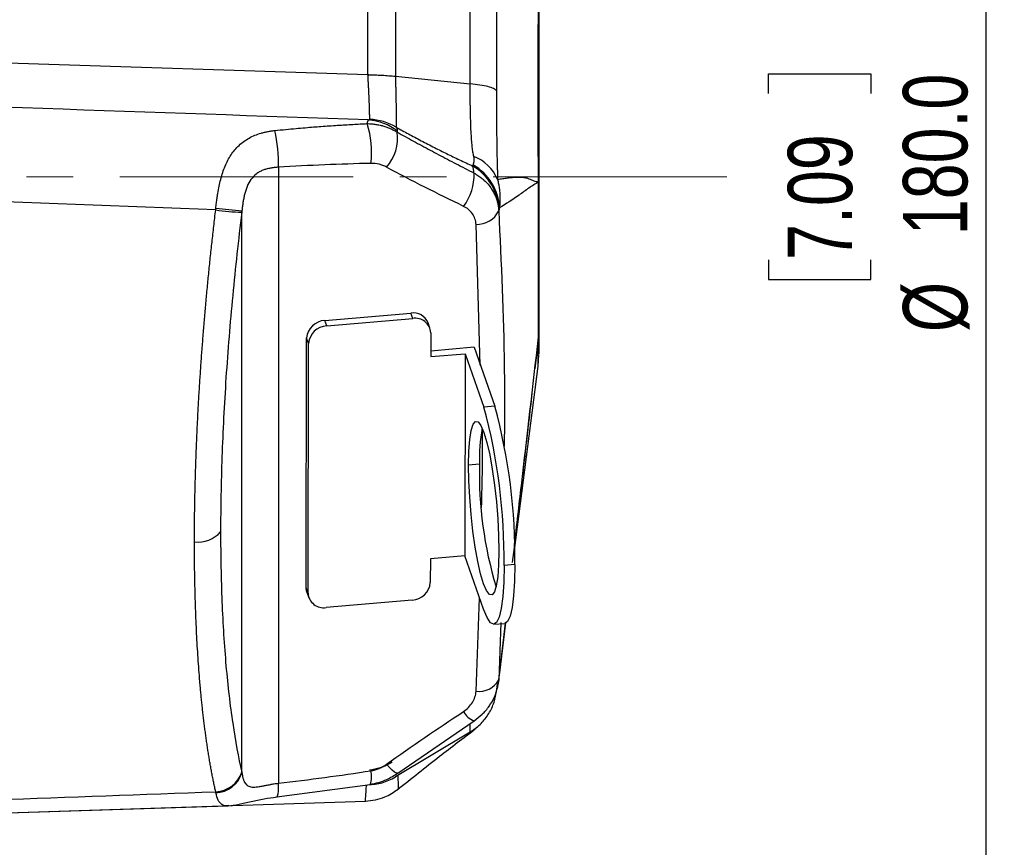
# Model space of a CAD drawing. Header units: millimetres. Extents: x 0 to 594, y 0 to 420.
# Tile 23 of 40: x 270 to 323, y 216 to 261. Entities that reach past the tile are written whole.
import ezdxf

# ---------------------------------------------------------------- set-up
doc = ezdxf.new("R2010")
doc.units = ezdxf.units.MM
doc.linetypes.add('CENTERX2', pattern=[20.32, 12.7, -2.54, 2.54, -2.54])
doc.layers.add('SLD-0', color=7, linetype='Continuous')
doc.styles.add('SLDTEXTSTYLE0', font='TXT', dxfattribs={"width": 0.75})
doc.dimstyles.new('SLDDIMSTYLE4', dxfattribs={"dimtxt": 3.5, "dimasz": 3.2, "dimexe": 0, "dimexo": 0.0625, "dimgap": 0.875, "dimtad": 1, "dimdec": 1, "dimlfac": 2, "dimrnd": 1e-09, "dimzin": 4, "dimdsep": 46, "dimtxsty": 'SLDTEXTSTYLE0', "dimsah": 1, "dimcen": 0.09, "dimadec": 0, "dimazin": 1, "dimtfac": 1, "dimtdec": 1, "dimtofl": 0, "dimtmove": 0, "dimatfit": 3, "dimfxl": 1, "dimfrac": 2, "dimtolj": 1, "dimtzin": 12, "dimarcsym": 0})

# ---------------------------------------------------------------- blocks, each defined once
blk = doc.blocks.new('_D_6')
at = {"layer": 'SLD-0', "color": 7, "transparency": 16777216}
for p, q in [((222.412, 297.815), (323.378, 297.815)), ((322.378, 297.815), (322.378, 207.815)), ((310.554, 257.341), (310.554, 258.407)), ((310.554, 258.407), (316.111, 258.407)), ((316.111, 258.407), (316.111, 257.341)), ((310.554, 248.289), (310.554, 247.223)), ((316.111, 247.223), (316.111, 248.289)), ((310.554, 247.223), (316.111, 247.223)), ((222.412, 207.815), (323.378, 207.815))]:
    blk.add_line(p, q, dxfattribs=at)
for points in [[(322.378, 297.815), (321.828, 294.615), (322.928, 294.615)], [(322.378, 207.815), (322.928, 211.015), (321.828, 211.015)]]:
    blk.add_solid(points, dxfattribs=at)
at = {"layer": 'SLD-0', "color": 7, "transparency": 16777216, "char_height": 3.5, "attachment_point": 1, "rotation": 90, "style": 'SLDTEXTSTYLE0'}
for s, insert in [('180.0', (317.866, 249.636)), ('7.09', (311.599, 248.289)), ('%%c', (317.866, 244.357))]:
    blk.add_mtext(s, dxfattribs=dict(at, insert=insert))

msp = doc.modelspace()

# ---------------------------------------------------------------- linework, layer by layer
at = {"color": 7, "linetype": 'Continuous', "lineweight": 25}
for p, q in [((288.759592, 258.375905), (288.759592, 276.184293)), ((290.25238, 275.971414), (290.25238, 258.281713)), ((228.412423, 260.331473), (288.758225, 258.377133)), ((290.252277, 258.281723), (294.316744, 257.873137)), ((283.887058, 253.328868), (283.887058, 219.801819)), ((281.906364, 220.363398), (281.906364, 250.952318)), ((294.87105, 242.564301), (294.640363, 250.220036)), ((286.410655, 244.986942), (291.088486, 245.392588)), ((291.192674, 245.097145), (291.088486, 245.392588)), ((286.514844, 244.6915), (286.410655, 244.986942)), ((286.514844, 244.6915), (291.192674, 245.097145)), ((292.134129, 244.563558), (292.02994, 244.859)), ((292.17586, 244.316377), (292.173433, 243.018884)), ((285.398794, 230.440068), (285.424228, 244.035376)), ((285.528417, 243.739934), (285.424228, 244.035376)), ((285.502983, 230.144625), (285.528417, 243.739934)), ((298.039368, 244.066956), (297.840896, 242.35891)), ((294.53126, 243.527824), (292.174003, 243.323411)), ((294.53126, 243.527824), (295.659973, 240.327199)), ((292.173433, 243.018884), (294.044565, 243.181142)), ((294.044565, 243.181142), (294.023986, 232.18082)), ((294.044565, 243.181142), (295.06909, 240.275959)), ((298.021769, 242.498225), (298.062423, 243.134532)), ((296.736048, 232.477338), (298.021823, 242.498645)), ((295.659973, 240.327199), (295.06909, 240.275959)), ((294.824855, 237.165956), (294.233971, 237.114717)), ((292.152854, 232.018562), (292.150426, 230.721069)), ((294.023986, 232.18082), (292.152854, 232.018562)), ((295.04851, 229.275637), (294.023986, 232.18082)), ((296.75235, 231.700273), (296.161466, 231.649034)), ((285.502983, 230.144625), (285.398794, 230.440068)), ((285.440525, 230.192887), (285.544714, 229.897445)), ((294.640367, 224.806757), (294.833813, 229.884441)), ((291.164, 229.769502), (286.486169, 229.363857)), ((295.607391, 228.44954), (296.198275, 228.500779)), ((295.98306, 228.54007), (295.873, 225.425256)), ((295.915556, 225.716626), (296.238933, 228.510714)), ((295.93607, 225.808384), (296.250769, 228.529736)), ((295.936074, 225.808423), (296.250769, 228.529735)), ((295.882815, 225.435662), (295.915556, 225.716626)), ((295.900893, 225.586775), (295.938607, 225.830219)), ((295.747493, 224.772563), (295.804542, 225.217203)), ((295.766881, 224.923669), (295.840605, 225.185103)), ((295.873, 225.425256), (295.792764, 225.000173)), ((295.797326, 225.036773), (295.8404, 225.184267)), ((295.817974, 225.03742), (295.840608, 225.185125)), ((295.82046, 225.200251), (295.870431, 225.377326)), ((295.840605, 225.185103), (295.86468, 225.352996)), ((295.840608, 225.185125), (295.864677, 225.35298)), ((290.383959, 220.353991), (294.530449, 223.196584)), ((294.588116, 222.754374), (294.749828, 222.914261)), ((294.316884, 222.581712), (290.25238, 220.139445)), ((283.793471, 219.050051), (288.887142, 219.734476)), ((228.412423, 216.839562), (288.620383, 218.819724)), ((228.412423, 216.839562), (281.141704, 218.57376)), ((281.186123, 218.579788), (281.141687, 218.573889))]:
    msp.add_line(p, q, dxfattribs=at)
at = {"color": 7, "linetype": 'Continuous', "lineweight": 25, "flags": 128}
for points in [[(298.039438, 252.513928), (298.044822, 252.515684), (298.04949, 252.517442), (298.05344, 252.519201), (298.056673, 252.520962), (298.059188, 252.522724), (298.060985, 252.524486), (298.062063, 252.526249), (298.062423, 252.528012)], [(294.233971, 237.114717), (294.251322, 237.872434), (294.299703, 238.511149), (294.377256, 239.006317), (294.481, 239.338908), (294.606949, 239.496142), (294.750263, 239.471975), (294.905433, 239.267337), (295.066497, 238.890092), (295.227265, 238.354736), (295.381559, 237.681845), (295.52345, 236.897275), (295.647485, 236.031178), (295.748896, 235.116838), (295.823788, 234.189391), (295.869281, 233.28448), (295.883629, 232.43688)], [(295.883629, 232.43688), (295.866278, 231.679162), (295.817897, 231.040447), (295.740344, 230.545279), (295.636599, 230.212688), (295.51065, 230.055454), (295.367337, 230.079621), (295.212167, 230.284259), (295.051103, 230.661504), (294.890335, 231.19686), (294.73604, 231.869752), (294.59415, 232.654321), (294.470115, 233.520418), (294.368704, 234.434759), (294.293812, 235.362205), (294.248318, 236.267116), (294.233971, 237.114717)], [(296.161466, 231.649034), (296.142927, 230.741443), (296.091448, 229.956435), (296.008592, 229.31786), (295.896877, 228.845122), (295.759698, 228.552585), (295.601222, 228.449137), (295.426265, 228.537921), (295.240142, 228.81624), (295.04851, 229.275637)], [(296.75235, 231.700273), (296.733811, 230.792683), (296.682332, 230.007674), (296.599476, 229.369099), (296.487761, 228.896361), (296.350581, 228.603824), (296.198275, 228.500779)], [(285.440525, 230.192887), (285.417401, 230.272728), (285.398794, 230.440068)], [(295.840577, 225.184999), (295.856123, 225.254676), (295.88936, 225.536491)], [(290.384114, 220.354124), (290.372729, 220.347016), (290.307122, 220.351101), (290.208954, 220.404547), (290.082205, 220.505186), (289.932014, 220.648938), (289.76447, 220.829975)], [(283.785099, 219.051559), (283.814795, 219.058094), (283.846396, 219.113855), (283.870114, 219.220771), (283.8851, 219.375007), (283.890816, 219.571033), (283.887058, 219.801819)]]:
    msp.add_lwpolyline(points, dxfattribs=at)
at = {"color": 7, "linetype": 'Continuous', "lineweight": 25}
for centre, radius, start, end in [((283.86535, 254.157209), 5.091381, 353.0328079, 17.676951), ((288.569725, 252.996578), 2.91705, 52.2391478, 85.5979166), ((288.743603, 252.89375), 3.042034, 59.2240681, 87.9472903), ((276.873583, 253.630773), 7.019969, 357.5351406, 13.9944828), ((287.997587, 254.927642), 2.377346, 318.0057781, 7.4714158), ((293.657018, 251.731784), 2.347572, 23.5112789, 68.5614048), ((292.986975, 250.887782), 2.905233, 2.5398656, 59.509746), ((293.043989, 250.96981), 2.874665, 2.9221209, 59.8795228), ((291.744851, 252.895255), 2.788161, 322.5727587, 2.3524809), ((298.041618, 252.454039), 0.076844, 74.2913778, 91.6705959), ((293.028409, 252.504321), 5.011039, 0.1098437, 0.3033328), ((282.356946, 264.192059), 13.322242, 261.8756917, 268.0212321), ((284.113531, 277.316465), 26.456376, 262.1164497, 265.2144409), ((294.683254, 251.552944), 1.333598, 268.1569069, 333.1420319), ((291.224162, 244.534634), 0.868615, 21.9272274, 98.9862953), ((286.455854, 243.953022), 1.034908, 92.5031519, 175.4357896), ((291.335362, 244.267401), 0.841924, 3.3348827, 99.7575028), ((286.560043, 243.65758), 1.034908, 92.5031519, 175.4357896), ((294.260278, 244.485023), 3.802144, 353.6872476, 359.998178), ((294.414524, 244.485041), 3.647899, 353.5651502, 359.9978216), ((296.5571, 244.083162), 1.482357, 359.3736206, 359.73125), ((264.646378, 232.041089), 31.517526, 359.2872633, 15.1459719), ((265.237262, 232.092328), 31.517526, 359.2872633, 15.1459719), ((303.329582, 237.464566), 8.509968, 168.8414804, 182.0108882), ((316.269012, 236.669184), 21.449911, 178.6729322, 196.738881), ((279.489597, 234.595819), 1.67357, 264.1869865, 318.4885031), ((291.118801, 230.803423), 1.034908, 272.5031519, 355.4357896), ((286.343481, 230.193602), 0.841924, 183.3348827, 279.7575028), ((294.801571, 226.023021), 1.2269, 262.4500199, 330.8422605), ((294.895254, 224.18112), 1.049937, 206.9108627, 249.6689766), ((280.402859, 220.909705), 1.577735, 272.592738, 341.2586759), ((280.406137, 220.853517), 1.578257, 272.8558101, 341.9079411), ((287.589308, 220.162783), 1.366758, 341.7377713, 13.349723), ((288.707234, 222.710928), 3, 271, 301.0007004)]:
    msp.add_arc(centre, radius, start, end, dxfattribs=at)
for points, knots in [([(294.316744, 257.873137), (294.316739, 259.585465), (294.316734, 261.27267), (294.316723, 264.54694), (294.316718, 266.133958), (294.316708, 269.160832), (294.316702, 270.600644), (294.316692, 273.290445), (294.316687, 274.540393), (294.316681, 275.67691)], [0, 0, 0, 0, 0.25, 0.25, 0.5, 0.5, 0.75, 0.75, 1, 1, 1, 1]), ([(295.747185, 274.411233), (295.747187, 274.351372), (295.747194, 274.113013), (295.747216, 273.564532), (295.747245, 272.765598), (295.747276, 271.835722), (295.747307, 270.596431), (295.747333, 268.954617), (295.747344, 267.334445), (295.747346, 266.156028), (295.747345, 265.480557), (295.747343, 264.795513), (295.74734, 264.10127), (295.747335, 263.398214), (295.747328, 262.686729), (295.74732, 261.967202), (295.74731, 261.240028), (295.747299, 260.505602), (295.747286, 259.764346), (295.747272, 259.016582), (295.747256, 258.26301), (295.747244, 257.756812), (295.747238, 257.503457)], [0, 0, 0, 0, 0.014055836, 0.055968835, 0.125567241, 0.189201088, 0.250250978, 0.374158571, 0.500781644, 0.539006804, 0.577238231, 0.61548208, 0.653744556, 0.692031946, 0.730350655, 0.768707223, 0.807107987, 0.845559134, 0.884067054, 0.922638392, 0.961280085, 1, 1, 1, 1]), ([(298.062423, 262.330346), (298.062423, 262.291913), (298.062423, 262.151197), (298.062423, 261.694106), (298.062423, 261.361858)], [0, 0, 0, 0, 0.273126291, 1, 1, 1, 1]), ([(298.039377, 252.53085), (298.038869, 252.603585), (298.037812, 252.754767), (298.03586, 252.990774), (298.033333, 253.271991), (298.030227, 253.592772), (298.02577, 254.063829), (298.022376, 254.532123), (298.021478, 254.99332), (298.021788, 255.659659), (298.021705, 256.667864), (298.021786, 257.728402), (298.021748, 258.541828), (298.021652, 259.110807), (298.021603, 259.649164), (298.021647, 260.07117), (298.021399, 260.39363), (298.022259, 260.704861), (298.025585, 260.991039), (298.030024, 261.252416), (298.033537, 261.440428), (298.036775, 261.614432), (298.03853, 261.722528), (298.039352, 261.773171)], [0, 0, 0, 0, 0.01941144, 0.040346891, 0.062911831, 0.09433817, 0.125798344, 0.18856974, 0.219754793, 0.250887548, 0.370916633, 0.5011189, 0.563389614, 0.625579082, 0.687338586, 0.749165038, 0.780195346, 0.811378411, 0.87428035, 0.905698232, 0.937098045, 0.970530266, 1, 1, 1, 1]), ([(298.062423, 261.361858), (298.062423, 261.132049), (298.062423, 260.872006), (298.062423, 260.452035), (298.062423, 260.307049), (298.062423, 260.011523), (298.062423, 259.861399), (298.062423, 259.086162), (298.062423, 258.388648), (298.062423, 256.833158), (298.062423, 256.015798), (298.062423, 254.946884), (298.062423, 254.730707), (298.062423, 254.296068), (298.062423, 254.076952), (298.062423, 253.416402), (298.062423, 252.973852), (298.062423, 252.528012)], [0, 0, 0, 0, 0.125, 0.125, 0.1875, 0.1875, 0.25, 0.25, 0.5, 0.5, 0.75, 0.75, 0.8125, 0.8125, 0.875, 0.875, 1, 1, 1, 1]), ([(288.852565, 255.933832), (288.852852, 255.942308), (288.853427, 255.959339), (288.853854, 255.991498), (288.853976, 256.028708), (288.853765, 256.071467), (288.853233, 256.119644), (288.852382, 256.173237), (288.851215, 256.23217), (288.849731, 256.296347), (288.84793, 256.365638), (288.845811, 256.43988), (288.84337, 256.518883), (288.840604, 256.602425), (288.837509, 256.690268), (288.831367, 256.854263), (288.820426, 257.11969), (288.805905, 257.441904), (288.792531, 257.720416), (288.781822, 257.936605), (288.771573, 258.135367), (288.7643, 258.283617), (288.759658, 258.355067), (288.758225, 258.377133)], [0, 0, 0, 0, 0.034362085, 0.069042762, 0.104016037, 0.139254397, 0.174728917, 0.210409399, 0.246264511, 0.282261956, 0.318368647, 0.354550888, 0.390774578, 0.427005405, 0.463209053, 0.499351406, 0.620532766, 0.748985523, 0.810392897, 0.874369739, 0.939876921, 0.981431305, 1, 1, 1, 1]), ([(288.759592, 258.375905), (288.761505, 258.375076), (288.767204, 258.372607), (288.779683, 258.371265), (288.798126, 258.369088), (288.823051, 258.367367), (288.854257, 258.365543), (288.891816, 258.363813), (288.935681, 258.36206), (288.992215, 258.360047), (289.064892, 258.357623), (289.176273, 258.353796), (289.33519, 258.347722), (289.52552, 258.338688), (289.721082, 258.327073), (289.903812, 258.313926), (290.081882, 258.298994), (290.195479, 258.28748), (290.252277, 258.281723)], [0, 0, 0, 0, 0.003970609, 0.011827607, 0.023680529, 0.039556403, 0.059465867, 0.083414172, 0.111404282, 0.143438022, 0.191742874, 0.25092111, 0.357957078, 0.499769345, 0.62482728, 0.749885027, 0.874942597, 1, 1, 1, 1]), ([(290.252277, 258.281723), (290.253284, 258.239509), (290.255287, 258.155485), (290.258203, 258.0312), (290.261035, 257.909024), (290.26378, 257.788995), (290.266442, 257.671051), (290.269021, 257.555186), (290.271519, 257.441378), (290.273935, 257.329601), (290.276268, 257.220021), (290.278505, 257.113033), (290.280634, 257.009058), (290.282652, 256.908291), (290.284563, 256.810697), (290.286367, 256.716212), (290.288068, 256.624797), (290.289667, 256.536409), (290.291164, 256.451035), (290.29256, 256.368658), (290.293852, 256.289498), (290.295034, 256.213802), (290.296101, 256.141808), (290.297057, 256.073507), (290.297904, 256.008829), (290.298645, 255.947711), (290.299283, 255.890096), (290.299817, 255.835948), (290.300251, 255.78522), (290.300583, 255.737919), (290.300816, 255.694099), (290.300947, 255.653889), (290.30098, 255.617343), (290.300916, 255.584421), (290.300758, 255.555121), (290.300515, 255.529087), (290.300276, 255.514612), (290.300157, 255.50739)], [0, 0, 0, 0, 0.03120424, 0.062108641, 0.092759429, 0.123200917, 0.153475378, 0.183623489, 0.213682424, 0.243691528, 0.273707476, 0.303610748, 0.333247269, 0.362618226, 0.391781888, 0.420764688, 0.449607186, 0.478346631, 0.507016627, 0.535643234, 0.564258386, 0.592684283, 0.620835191, 0.648764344, 0.676493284, 0.704057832, 0.731490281, 0.75882388, 0.786076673, 0.813300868, 0.840487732, 0.867535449, 0.894353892, 0.920978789, 0.9474452, 0.973776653, 1, 1, 1, 1]), ([(288.793624, 255.905023), (276.984023, 256.315518), (256.857186, 257.015117), (236.729861, 257.711857), (228.412423, 257.999778)], [0, 0, 0, 0, 0.5867588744, 1, 1, 1, 1]), ([(294.515065, 253.916927), (294.507412, 253.953621), (294.491704, 254.028935), (294.47117, 254.1487), (294.451993, 254.277926), (294.434561, 254.417518), (294.418712, 254.567657), (294.397508, 254.806729), (294.374261, 255.166374), (294.357262, 255.56447), (294.346448, 255.901266), (294.339929, 256.142592), (294.334139, 256.397508), (294.32911, 256.665489), (294.32484, 256.946829), (294.321343, 257.242126), (294.31855, 257.551743), (294.317353, 257.764745), (294.316744, 257.873137)], [0, 0, 0, 0, 0.036932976, 0.075805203, 0.116660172, 0.159604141, 0.204483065, 0.251041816, 0.367195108, 0.501095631, 0.556692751, 0.614483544, 0.673974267, 0.735151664, 0.798165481, 0.863173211, 0.930371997, 1, 1, 1, 1]), ([(295.747238, 257.503458), (295.719512, 257.540046), (295.66723, 257.577036), (295.511839, 257.648955), (295.408716, 257.683859), (295.157748, 257.748716), (295.009989, 257.778647), (294.682838, 257.83143), (294.503588, 257.854275), (294.316747, 257.873137)], [0, 0, 0, 0, 0.25, 0.25, 0.5, 0.5, 0.75, 0.75, 1, 1, 1, 1]), ([(295.747238, 257.503457), (295.747285, 257.437598), (295.74738, 257.306042), (295.747683, 257.110273), (295.748105, 256.916202), (295.748658, 256.724142), (295.749337, 256.534295), (295.750144, 256.346889), (295.751078, 256.162134), (295.752141, 255.980229), (295.75333, 255.801371), (295.754648, 255.625753), (295.756093, 255.453556), (295.757666, 255.284965), (295.759366, 255.120137), (295.761194, 254.959221), (295.76315, 254.802362), (295.766021, 254.592014), (295.770087, 254.332127), (295.775588, 254.037276), (295.781922, 253.750646), (295.788808, 253.481753), (295.795084, 253.268459), (295.79983, 253.116102), (295.803684, 252.991454), (295.807159, 252.868892), (295.809613, 252.754968), (295.809671, 252.696006), (295.809698, 252.6683)], [0, 0, 0, 0, 0.0323993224, 0.0647183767, 0.0969389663, 0.129043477, 0.161014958, 0.1928371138, 0.2244930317, 0.2559651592, 0.2872362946, 0.3182897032, 0.3491092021, 0.3796791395, 0.4099837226, 0.4400071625, 0.4697339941, 0.4991491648, 0.5615796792, 0.6241467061, 0.6823267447, 0.7488734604, 0.8115893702, 0.8440927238, 0.8742807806, 0.9211334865, 0.9629412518, 1, 1, 1, 1]), ([(283.685193, 255.328402), (283.886904, 255.348701), (284.273418, 255.387597), (284.827677, 255.438836), (285.331189, 255.482637), (285.78404, 255.519548), (286.369207, 255.56451), (287.082678, 255.614075), (287.920479, 255.664586), (288.457884, 255.690664), (288.716335, 255.703206)], [0, 0, 0, 0, 0.120106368, 0.230144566, 0.330129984, 0.420077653, 0.500001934, 0.678935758, 0.845591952, 1, 1, 1, 1]), ([(288.716335, 255.703206), (288.719896, 255.719472), (288.726944, 255.751673), (288.738657, 255.793102), (288.751086, 255.829188), (288.764361, 255.859648), (288.778359, 255.885286), (288.788573, 255.898493), (288.793624, 255.905023)], [0, 0, 0, 0, 0.175598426, 0.347610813, 0.516040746, 0.680900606, 0.842210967, 1, 1, 1, 1]), ([(288.716335, 255.703206), (288.756645, 255.702418), (288.836935, 255.700849), (288.956359, 255.692997), (289.074099, 255.681274), (289.189852, 255.665441), (289.303362, 255.645775), (289.414393, 255.622443), (289.522732, 255.595659), (289.628194, 255.565642), (289.730617, 255.532623), (289.829868, 255.496839), (289.925839, 255.458532), (290.018443, 255.41794), (290.10763, 255.375324), (290.193321, 255.33086), (290.275647, 255.285011), (290.328586, 255.252728), (290.354733, 255.236784)], [0, 0, 0, 0, 0.069126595, 0.137686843, 0.20560144, 0.272793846, 0.339190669, 0.404722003, 0.469321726, 0.532927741, 0.595482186, 0.65693158, 0.717226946, 0.776323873, 0.834182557, 0.890767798, 0.946048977, 1, 1, 1, 1]), ([(288.793624, 255.905023), (288.802542, 255.906894), (288.819747, 255.910505), (288.838059, 255.917414), (288.850006, 255.925031), (288.851726, 255.930946), (288.852565, 255.933832)], [0, 0, 0, 0, 0.275253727, 0.531059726, 0.77114028, 1, 1, 1, 1]), ([(290.300157, 255.50739), (290.409, 255.447243), (290.629503, 255.325395), (290.964248, 255.143539), (291.307283, 254.959607), (291.658599, 254.774021), (292.018212, 254.586902), (292.479191, 254.350748), (293.051207, 254.064249), (293.743826, 253.726794), (294.217785, 253.505074), (294.461066, 253.391266)], [0, 0, 0, 0, 0.078273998, 0.15857316, 0.240899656, 0.325255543, 0.411642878, 0.500063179, 0.657617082, 0.82425592, 1, 1, 1, 1]), ([(290.300166, 255.507392), (290.30664, 255.496137), (290.319594, 255.473619), (290.334292, 255.439574), (290.345545, 255.405403), (290.35292, 255.371149), (290.356843, 255.336857), (290.356302, 255.314114), (290.356031, 255.302722)], [0, 0, 0, 0, 0.1659705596, 0.332057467, 0.4983818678, 0.6650655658, 0.8322307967, 1, 1, 1, 1]), ([(280.48477, 251.110131), (280.489529, 251.156266), (280.498976, 251.247862), (280.51463, 251.384029), (280.531248, 251.517776), (280.548934, 251.648874), (280.567657, 251.777121), (280.601999, 251.994648), (280.657366, 252.294271), (280.776125, 252.803279), (280.970668, 253.394572), (281.243791, 253.919494), (281.510671, 254.280175), (281.742213, 254.526481), (281.999714, 254.740247), (282.287356, 254.9236), (282.599796, 255.073643), (282.884189, 255.172566), (283.121983, 255.235598), (283.306957, 255.27497), (283.49426, 255.306586), (283.621709, 255.321148), (283.685193, 255.328402)], [0, 0, 0, 0, 0.02174629, 0.043174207, 0.064264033, 0.084996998, 0.105355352, 0.12532243, 0.189051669, 0.250261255, 0.378273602, 0.499510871, 0.562688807, 0.624598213, 0.68772436, 0.749493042, 0.812881, 0.874660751, 0.906616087, 0.938068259, 0.969150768, 1, 1, 1, 1]), ([(290.35475, 255.236772), (290.500334, 255.155707), (290.793198, 254.992633), (291.23805, 254.74942), (291.689804, 254.50513), (292.148406, 254.259777), (292.613472, 254.01312), (293.084685, 253.764929), (293.56171, 253.514992), (294.044258, 253.263071), (294.368007, 253.09443), (294.530663, 253.009701)], [0, 0, 0, 0, 0.106345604, 0.213928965, 0.322739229, 0.432757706, 0.543957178, 0.65628918, 0.76974264, 0.884314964, 1, 1, 1, 1]), ([(294.486553, 253.456315), (294.492085, 253.472089), (294.502815, 253.502683), (294.515657, 253.552025), (294.525424, 253.601564), (294.532374, 253.654847), (294.535981, 253.7117), (294.535245, 253.775553), (294.529434, 253.842765), (294.519784, 253.892571), (294.515065, 253.916927)], [0, 0, 0, 0, 0.137423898, 0.266518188, 0.387421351, 0.500211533, 0.629754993, 0.748630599, 0.877077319, 1, 1, 1, 1]), ([(289.76446, 253.337065), (289.702247, 253.37094), (289.637651, 253.400931), (289.503477, 253.452798), (289.433444, 253.474766), (289.21968, 253.526566), (289.072143, 253.54296), (288.919135, 253.539619)], [0, 0, 0, 0, 0.25, 0.25, 0.5, 0.5, 1, 1, 1, 1]), ([(294.530663, 253.009701), (294.526801, 253.036836), (294.519024, 253.091477), (294.506148, 253.170039), (294.492241, 253.246535), (294.47729, 253.320794), (294.466494, 253.367687), (294.461066, 253.391266)], [0, 0, 0, 0, 0.194914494, 0.392492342, 0.592614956, 0.795159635, 1, 1, 1, 1]), ([(280.47423, 251.003522), (270.305129, 251.40209), (252.951467, 252.082249), (235.597224, 252.760365), (228.412423, 253.04111)], [0, 0, 0, 0, 0.585991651, 1, 1, 1, 1]), ([(283.887058, 253.328868), (283.853407, 253.327078), (283.788103, 253.323603), (283.694117, 253.315371), (283.606847, 253.305511), (283.526282, 253.294146), (283.399697, 253.272725), (283.236061, 253.234919), (283.034115, 253.166406), (282.849655, 253.077674), (282.618693, 252.924534), (282.378841, 252.672694), (282.170824, 252.283796), (282.059965, 251.927378), (281.996076, 251.632945), (281.958866, 251.413248), (281.928573, 251.18495), (281.913866, 251.030897), (281.906364, 250.952318)], [0, 0, 0, 0, 0.028333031, 0.054983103, 0.079951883, 0.103241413, 0.124854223, 0.190934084, 0.250035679, 0.314677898, 0.37511993, 0.500599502, 0.621163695, 0.749503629, 0.808783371, 0.870089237, 0.933734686, 1, 1, 1, 1]), ([(294.530662, 253.0097), (294.565222, 252.990543), (294.636516, 252.951022), (294.742606, 252.884453), (294.851326, 252.809488), (294.96149, 252.724987), (295.115677, 252.593191), (295.300677, 252.403629), (295.48082, 252.164297), (295.617076, 251.930126), (295.714491, 251.714111), (295.785217, 251.505728), (295.832592, 251.308409), (295.861882, 251.124801), (295.869414, 251.006646), (295.872996, 250.950459)], [0, 0, 0, 0, 0.044254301, 0.091294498, 0.141164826, 0.193898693, 0.249515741, 0.373726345, 0.499648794, 0.599298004, 0.692797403, 0.779783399, 0.860032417, 0.933440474, 1, 1, 1, 1]), ([(295.809698, 252.6683), (295.903636, 252.683907), (296.082378, 252.713603), (296.337376, 252.748716), (296.56522, 252.774226), (296.765991, 252.78966), (296.936761, 252.795808), (297.089795, 252.790804), (297.212225, 252.778648), (297.307544, 252.765984), (297.377579, 252.754821), (297.443919, 252.737743), (297.537353, 252.692971), (297.651264, 252.643204), (297.78128, 252.597217), (297.911101, 252.560227), (297.995315, 252.540941), (298.039377, 252.53085)], [0, 0, 0, 0, 0.123934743, 0.235820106, 0.335769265, 0.423845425, 0.500061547, 0.560706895, 0.62504868, 0.661486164, 0.687535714, 0.718779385, 0.750031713, 0.811407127, 0.875025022, 0.934610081, 1, 1, 1, 1]), ([(295.809707, 252.668303), (295.819222, 252.628122), (295.838241, 252.547808), (295.862214, 252.428348), (295.88296, 252.309915), (295.900264, 252.192687), (295.91433, 252.076764), (295.925259, 251.962255), (295.935191, 251.820477), (295.941116, 251.653833), (295.939685, 251.46623), (295.93129, 251.285935), (295.920373, 251.172867), (295.914916, 251.116356)], [0, 0, 0, 0, 0.071285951, 0.142487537, 0.213639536, 0.284778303, 0.355941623, 0.427168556, 0.498499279, 0.624515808, 0.749944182, 0.875021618, 1, 1, 1, 1]), ([(298.039438, 252.513928), (297.862376, 252.421037), (297.685334, 252.319617), (297.419819, 252.134411), (297.331316, 252.06924), (297.154297, 251.941042), (297.065783, 251.87713), (296.623192, 251.563555), (296.269056, 251.332418), (295.914916, 251.116356)], [0, 0, 0, 0, 0.25, 0.25, 0.375, 0.375, 0.5, 0.5, 1, 1, 1, 1]), ([(298.039441, 244.076209), (298.039441, 244.117162), (298.039441, 244.199068), (298.039441, 244.327629), (298.039441, 244.460268), (298.039441, 244.597325), (298.039441, 244.738613), (298.039441, 244.884086), (298.039441, 245.033664), (298.039441, 245.18727), (298.039441, 245.344834), (298.039441, 245.651858), (298.039437, 246.129817), (298.039409, 246.696553), (298.039394, 247.172327), (298.039469, 247.664915), (298.039413, 248.207698), (298.0394, 248.801942), (298.039414, 249.307807), (298.039436, 249.823721), (298.039444, 250.314232), (298.039447, 250.775636), (298.039448, 251.206576), (298.039447, 251.640457), (298.039444, 252.076441), (298.03944, 252.368099), (298.039438, 252.513928)], [0, 0, 0, 0, 0.022937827, 0.045875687, 0.068813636, 0.091751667, 0.114689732, 0.13762776, 0.160565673, 0.183503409, 0.206440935, 0.229378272, 0.314374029, 0.399374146, 0.44218398, 0.484992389, 0.570970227, 0.624310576, 0.677717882, 0.731336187, 0.784725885, 0.827780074, 0.870834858, 0.913889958, 0.95694501, 1, 1, 1, 1]), ([(298.062423, 252.528012), (298.062423, 252.121251), (298.062423, 251.71761), (298.062423, 250.91645), (298.062423, 250.517498), (298.062423, 249.353067), (298.062423, 248.612556), (298.062423, 247.205589), (298.062423, 246.568432), (298.062423, 245.70797), (298.062423, 245.43694), (298.062423, 244.929838), (298.062423, 244.696949), (298.062423, 244.484902)], [0, 0, 0, 0, 0.125, 0.125, 0.25, 0.25, 0.5, 0.5, 0.75, 0.75, 0.875, 0.875, 1, 1, 1, 1]), ([(279.320094, 232.930855), (279.320222, 233.061261), (279.320479, 233.322134), (279.32255, 233.716743), (279.325856, 234.113822), (279.330517, 234.513558), (279.336502, 234.915839), (279.34382, 235.320633), (279.352467, 235.727884), (279.362444, 236.137545), (279.373752, 236.549564), (279.38639, 236.96389), (279.400358, 237.380471), (279.415657, 237.799256), (279.432286, 238.220193), (279.450245, 238.643228), (279.469534, 239.068308), (279.490154, 239.49538), (279.512104, 239.924389), (279.535384, 240.355282), (279.559995, 240.788004), (279.585936, 241.222499), (279.621116, 241.785229), (279.667254, 242.478683), (279.726541, 243.305519), (279.790572, 244.139065), (279.859347, 244.978962), (279.932867, 245.824847), (280.01113, 246.676345), (280.094142, 247.533077), (280.181877, 248.394652), (280.274439, 249.260679), (280.371432, 250.130725), (280.439926, 250.712271), (280.47423, 251.003522)], [0, 0, 0, 0, 0.023665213, 0.047341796, 0.07102994, 0.094729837, 0.118441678, 0.142165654, 0.165901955, 0.189650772, 0.213412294, 0.23718671, 0.260974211, 0.284774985, 0.30858922, 0.332417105, 0.356258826, 0.380114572, 0.40398453, 0.427868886, 0.451767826, 0.475681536, 0.499610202, 0.544374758, 0.589280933, 0.63432991, 0.679522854, 0.724860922, 0.770345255, 0.815976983, 0.861757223, 0.90768708, 0.953767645, 1, 1, 1, 1]), ([(281.89694, 250.877761), (281.710101, 249.369658), (281.543314, 247.854574), (281.254814, 244.843171), (281.133114, 243.346932), (280.937959, 240.406238), (280.86451, 238.96186), (280.766934, 236.155666), (280.742804, 234.793912), (280.742804, 233.486627)], [0, 0, 0, 0, 0.25, 0.25, 0.5, 0.5, 0.75, 0.75, 1, 1, 1, 1]), ([(294.640363, 250.220036), (294.635049, 250.324301), (294.615374, 250.425013), (294.548093, 250.619522), (294.501039, 250.711095), (294.383274, 250.879639), (294.311174, 250.957971), (294.149016, 251.093811), (294.058739, 251.152185), (293.959002, 251.20074)], [0, 0, 0, 0, 0.25, 0.25, 0.5, 0.5, 0.75, 0.75, 1, 1, 1, 1]), ([(295.872996, 250.95045), (296.006688, 248.124757), (296.208324, 243.862986), (296.182811, 239.583157), (296.174214, 238.140994)], [0, 0, 0, 0, 0.663032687, 1, 1, 1, 1]), ([(298.062423, 244.484902), (298.062423, 244.204172), (298.062423, 243.644354), (298.062423, 243.179631), (298.062423, 243.179031), (298.062423, 243.178788)], [0, 0, 0, 0, 0.374538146, 0.746885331, 1, 1, 1, 1]), ([(296.730212, 232.755531), (296.855169, 233.835043), (297.291676, 237.606052), (297.728012, 241.381525), (298.039441, 244.076209)], [0, 0, 0, 0, 0.2862661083, 1, 1, 1, 1]), ([(298.021769, 242.498652), (298.021856, 242.516954), (298.02203, 242.55356), (298.02049, 242.850963), (298.025532, 243.325486), (298.034742, 243.81902), (298.039368, 244.066956)], [0, 0, 0, 0, 0.250787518, 0.501612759, 0.749625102, 1, 1, 1, 1]), ([(296.629922, 231.808454), (296.715269, 232.547079), (296.918793, 234.308445), (297.181866, 236.572217), (297.39205, 238.382684), (297.544704, 239.69863), (297.637326, 240.501242), (297.697504, 241.022719)], [0, 0, 0, 0, 0.239816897, 0.571880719, 0.73940521, 0.830685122, 1, 1, 1, 1]), ([(294.938094, 234.811562), (294.978521, 236.233222), (295.018974, 237.655818), (294.976331, 239.070411), (294.976303, 239.071342)], [0, 0, 0, 0, 0.999342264, 1, 1, 1, 1]), ([(280.742804, 233.486627), (280.742804, 232.179341), (280.766934, 230.907641), (280.86451, 228.465606), (280.937959, 227.295343), (281.133114, 225.082976), (281.254814, 224.040929), (281.543314, 222.106222), (281.710101, 221.213596), (281.89694, 220.402785)], [0, 0, 0, 0, 0.25, 0.25, 0.5, 0.5, 0.75, 0.75, 1, 1, 1, 1]), ([(280.47423, 219.333585), (280.456145, 219.416114), (280.420007, 219.581029), (280.367378, 219.83392), (280.315963, 220.090516), (280.265872, 220.351178), (280.217077, 220.615742), (280.169584, 220.884184), (280.123392, 221.156442), (280.078501, 221.432464), (280.034911, 221.712195), (279.992623, 221.995582), (279.951635, 222.282569), (279.911949, 222.573101), (279.873564, 222.867124), (279.83648, 223.164583), (279.800698, 223.465421), (279.766216, 223.769585), (279.733036, 224.077017), (279.701157, 224.387662), (279.670579, 224.701465), (279.641302, 225.01837), (279.604455, 225.439779), (279.561816, 225.970551), (279.515737, 226.61682), (279.474508, 227.27506), (279.43813, 227.94492), (279.406602, 228.626046), (279.379923, 229.318077), (279.3581, 230.020666), (279.341103, 230.733387), (279.329049, 231.4561), (279.321496, 232.187579), (279.320561, 232.683173), (279.320094, 232.930855)], [0, 0, 0, 0, 0.024231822, 0.048421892, 0.072570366, 0.096677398, 0.120743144, 0.144767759, 0.168751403, 0.192694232, 0.216596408, 0.240458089, 0.264279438, 0.288060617, 0.311801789, 0.335503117, 0.359164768, 0.382786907, 0.406369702, 0.429913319, 0.453417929, 0.476883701, 0.500310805, 0.54598668, 0.591608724, 0.637178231, 0.682696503, 0.728164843, 0.773584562, 0.818956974, 0.864283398, 0.909565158, 0.954803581, 1, 1, 1, 1]), ([(294.530449, 223.196584), (294.683591, 223.310942), (294.992477, 223.5416), (295.365694, 223.987716), (295.661546, 224.488018), (295.765585, 224.850116), (295.818003, 225.032555)], [0, 0, 0, 0, 0.244729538, 0.493618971, 0.744866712, 1, 1, 1, 1]), ([(293.959013, 223.705914), (294.05874, 223.772049), (294.149358, 223.846567), (294.312509, 224.012247), (294.383781, 224.102506), (294.501454, 224.291916), (294.548957, 224.393253), (294.615408, 224.597854), (294.635053, 224.701562), (294.640367, 224.806757)], [0, 0, 0, 0, 0.25, 0.25, 0.5, 0.5, 0.75, 0.75, 1, 1, 1, 1]), ([(294.316884, 222.581713), (294.50369, 222.711474), (294.877301, 222.970994), (295.306871, 223.506851), (295.621682, 224.117232), (295.706807, 224.5641), (295.74937, 224.787533)], [0, 0, 0, 0, 0.250000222, 0.50000006, 0.749999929, 1, 1, 1, 1]), ([(294.316884, 222.581712), (294.316865, 222.602428), (294.316839, 222.631533), (294.316813, 222.956459), (294.316805, 223.050122)], [0, 0, 0, 0, 0.711740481, 1, 1, 1, 1]), ([(290.354013, 219.443544), (291.117882, 220.053115), (292.516114, 221.16891), (293.943323, 222.258671), (294.590832, 222.753084)], [0, 0, 0, 0, 0.54631091, 1, 1, 1, 1]), ([(290.071181, 220.937937), (289.862433, 220.823848), (289.481695, 220.615758), (289.041808, 220.540122), (288.843098, 220.505955)], [0, 0, 0, 0, 0.5482697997, 1, 1, 1, 1]), ([(288.919135, 220.478359), (288.995671, 220.490183), (289.071199, 220.50683), (289.220316, 220.549379), (289.294098, 220.575431), (289.50712, 220.665016), (289.640028, 220.740275), (289.76447, 220.829975)], [0, 0, 0, 0, 0.25, 0.25, 0.5, 0.5, 1, 1, 1, 1]), ([(281.906364, 220.363398), (281.910549, 220.333483), (281.918822, 220.274351), (281.933784, 220.191024), (281.950685, 220.113001), (281.969894, 220.040524), (281.991574, 219.973467), (282.01596, 219.911789), (282.069071, 219.802072), (282.170921, 219.674), (282.37893, 219.586169), (282.618261, 219.585022), (282.848258, 219.61591), (283.032712, 219.64912), (283.234837, 219.689575), (283.438466, 219.729414), (283.658547, 219.769434), (283.806726, 219.790434), (283.887058, 219.801819)], [0, 0, 0, 0, 0.038175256, 0.075460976, 0.111905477, 0.147560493, 0.182481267, 0.216726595, 0.250358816, 0.378982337, 0.499816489, 0.624443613, 0.68487809, 0.749515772, 0.808723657, 0.874942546, 0.932202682, 1, 1, 1, 1]), ([(288.887142, 219.734476), (289.193353, 219.804904), (289.729314, 219.928175), (290.187535, 220.226227), (290.38396, 220.353992)], [0, 0, 0, 0, 0.5713312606, 1, 1, 1, 1]), ([(290.37705, 220.214356), (290.37967, 220.139948), (290.392347, 219.780034), (290.425818, 219.521631), (290.401195, 219.530701), (290.392735, 219.533818)], [0, 0, 0, 0, 0.146079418, 0.706587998, 1, 1, 1, 1]), ([(288.620153, 218.826387), (288.621587, 218.836687), (288.624585, 218.85823), (288.64184, 219.118615), (288.658059, 219.407629), (288.679106, 219.655716), (288.683849, 219.711624)], [0, 0, 0, 0, 0.285510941, 0.597201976, 0.90922737, 1, 1, 1, 1]), ([(228.412423, 217.493907), (237.794623, 217.818842), (255.148844, 218.419872), (272.502478, 219.045973), (280.47423, 219.333585)], [0, 0, 0, 0, 0.540629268, 1, 1, 1, 1]), ([(281.141687, 218.573889), (281.123613, 218.571223), (280.970176, 218.548589), (280.790529, 218.630768), (280.588385, 218.848107), (280.51943, 219.133679), (280.48477, 219.27722)], [0, 0, 0, 0, 0.041558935, 0.35280999, 0.674692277, 1, 1, 1, 1]), ([(288.619776, 218.819201), (288.98429, 218.865986), (289.631773, 218.949089), (290.166155, 219.318783), (290.399696, 219.48035)], [0, 0, 0, 0, 0.562970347, 1, 1, 1, 1]), ([(281.151567, 218.567559), (281.336805, 218.589358), (281.687031, 218.630575), (282.368215, 218.801929), (283.080764, 218.956649), (283.563718, 219.019942), (283.793471, 219.050051)], [0, 0, 0, 0, 0.29370065, 0.555293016, 0.78844258, 1, 1, 1, 1])]:
    msp.add_open_spline(points, degree=3, knots=knots, dxfattribs=at)
for points in [[(288.758225, 258.377133), (288.75868, 258.376723), (288.759135, 258.376313), (288.759592, 258.375905)], [(290.35603, 255.302721), (290.354903, 255.282312), (290.354551, 255.260299), (290.35475, 255.236772)], [(288.919135, 253.539619), (287.24378, 253.503035), (285.566387, 253.432204), (283.887058, 253.328868)], [(294.461066, 253.391266), (294.469613, 253.411911), (294.478105, 253.433602), (294.486553, 253.456315)], [(293.959002, 251.20074), (292.544002, 251.889596), (291.137119, 252.589673), (289.76446, 253.337065)], [(280.47423, 251.003522), (280.477682, 251.03905), (280.481196, 251.07459), (280.48477, 251.110131)], [(281.906364, 250.952318), (281.90316, 250.927466), (281.900019, 250.902611), (281.89694, 250.877761)], [(295.889354, 251.016525), (295.88384, 250.996054), (295.878387, 250.974048), (295.872996, 250.95045)], [(295.914916, 251.116356), (295.906446, 251.081622), (295.897922, 251.048337), (295.889354, 251.016525)], [(295.873, 225.425256), (295.878402, 225.460968), (295.883856, 225.498069), (295.88936, 225.536491)], [(295.88936, 225.536491), (295.898143, 225.597802), (295.906878, 225.657864), (295.915556, 225.716626)], [(289.76447, 220.829975), (291.137118, 221.819418), (292.544018, 222.767548), (293.959013, 223.705914)], [(281.89694, 220.402785), (281.900019, 220.389425), (281.90316, 220.376294), (281.906364, 220.363398)], [(283.887058, 219.801819), (285.566386, 219.994594), (287.24378, 220.219533), (288.919135, 220.478359)], [(280.48477, 219.27722), (280.481196, 219.295679), (280.477682, 219.31447), (280.47423, 219.333585)]]:
    msp.add_open_spline(points, degree=3, dxfattribs=at)
at = {"layer": 'SLD-0', "color": 7, "linetype": 'CENTERX2', "lineweight": 18}
msp.add_line((214.294514, 252.815093), (308.466813, 252.815093), dxfattribs=at)

# ---------------------------------------------------------------- dimensions: what is measured, and where the dimension line sits
at = {"layer": 'SLD-0', "color": 7}
dim = msp.add_linear_dim(base=(322.377823, 207.815093), p1=(221.412423, 297.815093), p2=(221.412423, 207.815093), angle=90, text='%%c<>', dimstyle='SLDDIMSTYLE4', dxfattribs=at)
dim.commit()
dim.dimension.update_dxf_attribs({"geometry": '_D_6', "text_midpoint": (322.377823, 252.815093), "dimtype": 160})

doc.saveas('drawing.dxf')
